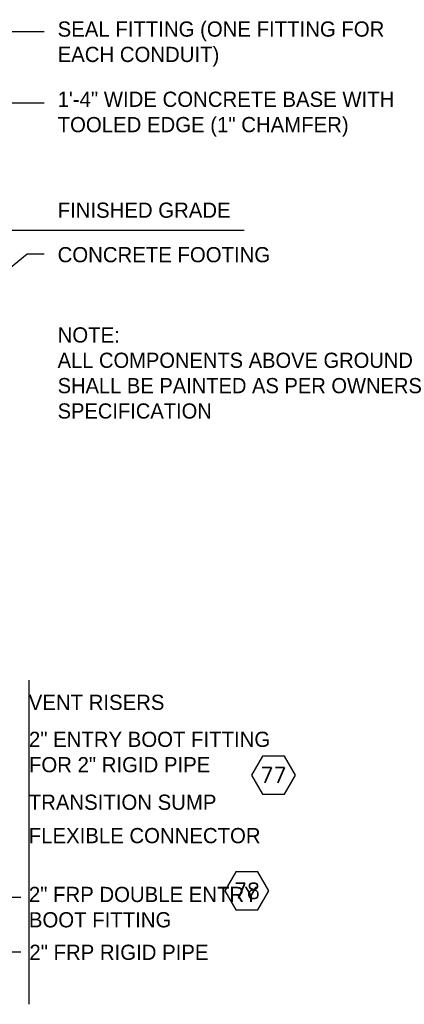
# Model space of a CAD drawing. Extents: x -1276 to 451, y 2026 to 3394.
# Tile 97 of 104: x -175 to -119, y 3103 to 3248. Entities that reach past the tile are written whole.
import ezdxf
from ezdxf.enums import TextEntityAlignment as Align

# ---------------------------------------------------------------- set-up
doc = ezdxf.new("R2010")
doc.units = 0
doc.header["$MEASUREMENT"] = 0
doc.layers.get('0').update_dxf_attribs({"linetype": 'CONTINUOUS'})
doc.layers.add('FREEZE-LINES', color=8, linetype='CONTINUOUS', plot=False)
doc.layers.add('GRADE', color=6, linetype='CONTINUOUS')
doc.layers.add('TEXT', color=3, linetype='CONTINUOUS')
doc.styles.add('SIMPFRAC', font='simpfrac')
doc.styles.add('SIMPLEX', font='simplex')
doc.dimstyles.new('DIM24', dxfattribs={"dimscale": 24, "dimtxt": 0.09375, "dimasz": 0.09375, "dimexe": 0.0625, "dimexo": 0.0625, "dimgap": 0.0625, "dimtad": 1, "dimdec": 4, "dimzin": 3, "dimdsep": 46, "dimlunit": 4, "dimtxsty": 'SIMPLEX', "dimcen": 0, "dimclrd": 3, "dimclre": 3, "dimclrt": 3, "dimadec": 0, "dimazin": 0, "dimtfac": 1, "dimtdec": 4, "dimtofl": 0, "dimtmove": 0, "dimatfit": 3, "dimfxl": 1, "dimfrac": 2, "dimtolj": 1, "dimtzin": 3, "dimlwe": -1, "dimarcsym": 0})

# ---------------------------------------------------------------- blocks, each defined once
blk = doc.blocks.new('HEX')
at = {"color": 3}
blk.add_lwpolyline([(-0.0577, 0.1), (-0.1155, 0), (-0.0577, -0.1), (0.0577, -0.1), (0.1155, 0), (0.0577, 0.1)], close=True, dxfattribs=at)
at = {"color": 3, "style": 'SIMPLEX'}
blk.add_attdef('D#', text='', height=0.08, dxfattribs=at).set_placement((0, 0), align=Align.MIDDLE)

msp = doc.modelspace()

# ---------------------------------------------------------------- linework, layer by layer
at = {"layer": 'FREEZE-LINES', "linetype": 'Continuous'}
msp.add_line((-174.10877, 3150.59917), (-174.10877, 3102.62274), dxfattribs=at)
at = {"layer": 'GRADE', "linetype": 'Continuous'}
msp.add_line((-142.27296, 3217.11562), (-177.35123, 3217.12574), dxfattribs=at)

# ---------------------------------------------------------------- block references
at = {"layer": 'TEXT'}
ref = msp.add_blockref('HEX', (-137.93741, 3136.52813), dxfattribs=dict(at, xscale=28.09756079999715, yscale=28.09756079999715, zscale=28.09756079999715))
ref.add_attrib('D#', '77', dxfattribs={"layer": '0', "color": 0, "height": 2.25, "style": 'SIMPLEX'}).set_placement((-137.93741, 3136.52813), align=Align.MIDDLE)
ref = msp.add_blockref('HEX', (-141.85236, 3119.42104), dxfattribs=dict(at, xscale=28.09756079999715, yscale=28.09756079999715, zscale=28.09756079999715))
ref.add_attrib('D#', '78', dxfattribs={"layer": '0', "color": 0, "height": 2.25, "style": 'SIMPLEX'}).set_placement((-141.85236, 3119.42104), align=Align.MIDDLE)

# ---------------------------------------------------------------- texts
at = {"layer": 'TEXT', "style": 'SIMPFRAC'}
msp.add_text('NOTE:', height=2.25, dxfattribs=at).set_placement((-169.83872, 3200.55318))
at = {"layer": 'TEXT', "char_height": 2.25, "attachment_point": 1, "style": 'SIMPFRAC'}
for s, insert, width in [('SEAL FITTING (ONE FITTING FOR EACH CONDUIT)', (-169.83872, 3248.06588), 48.8571429), ('1\'-4" WIDE CONCRETE BASE WITH TOOLED EDGE (1" CHAMFER)', (-169.83872, 3237.67689), 59.0345489), ('FINISHED GRADE', (-169.83872, 3221.26398), 31.932531), ('CONCRETE FOOTING', (-169.83872, 3214.67815), 44.4742316), ('ALL COMPONENTS ABOVE GROUND SHALL BE PAINTED AS PER OWNERS SPECIFICATION', (-169.83872, 3199.0512), 56.6720464), ('VENT RISERS', (-174.10877, 3148.43665), 21.5357143), ('2" ENTRY BOOT FITTING\\PFOR 2" RIGID PIPE', (-174.07896, 3142.96063), 63.6368804), ('TRANSITION SUMP', (-174.10877, 3133.65242), 44.3410455), ('FLEXIBLE CONNECTOR', (-174.10877, 3128.71179), 38.5541275), ('2" FRP DOUBLE ENTRY BOOT FITTING', (-174.08695, 3120.00757), 35.2858296), ('2" FRP RIGID PIPE', (-174.01802, 3111.44471), 33.4721538)]:
    msp.add_mtext(s, dxfattribs=dict(at, insert=insert, width=width))

# ---------------------------------------------------------------- leaders
at = {"layer": 'TEXT'}
msp.add_leader([(-243.32457, 3238.42155), (-196.61253, 3246.5617), (-171.83872, 3246.5617)], dimstyle='DIM24', dxfattribs=at)
at = {"layer": 'TEXT', "color": 1}
msp.add_leader([(-178.35123, 3221.13926), (-180.23106, 3236.04223), (-171.83594, 3236.04223)], dimstyle='DIM24', override={"dimtad": 0}, dxfattribs=at)
at = {"layer": 'TEXT'}
for points in [[(-179.35123, 3209.61352), (-174.34962, 3213.69271), (-171.83872, 3213.69271)], [(-206.21259, 3117.65405), (-189.31333, 3118.48881), (-175.28669, 3118.48881)], [(-207.53098, 3109.76828), (-189.31333, 3110.36635), (-175.28669, 3110.36635)]]:
    msp.add_leader(points, dimstyle='DIM24', override={"dimgap": 0.0625, "dimtad": 0}, dxfattribs=at)

doc.saveas('drawing.dxf')
